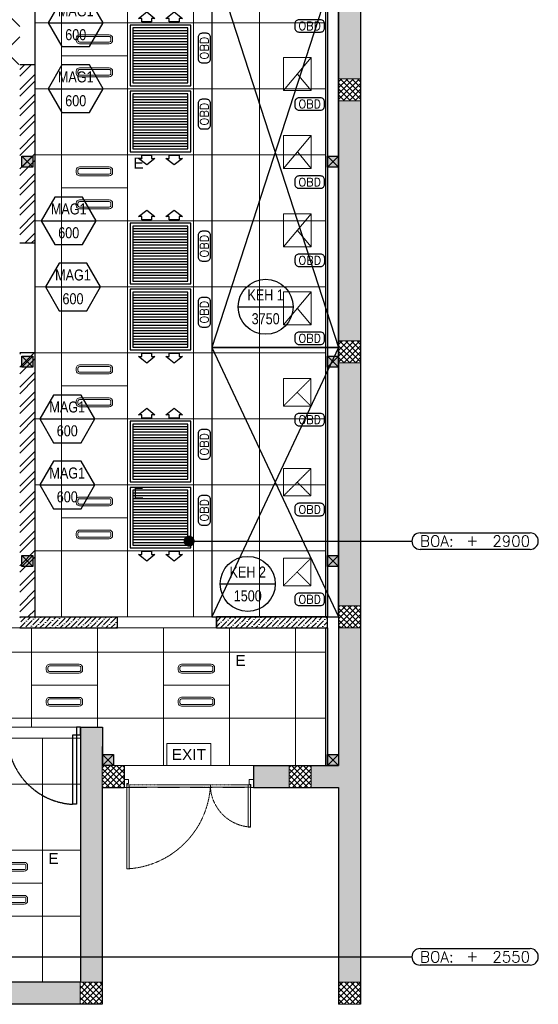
# Model space of a CAD drawing. Header units: millimetres. Extents: x -150 to 72073, y -3152 to 13830.
# Tile 12 of 19: x 14450 to 19166, y 0 to 8948. Entities that reach past the tile are written whole.
import ezdxf
from ezdxf.enums import TextEntityAlignment as Align

# ---------------------------------------------------------------- set-up
doc = ezdxf.new("R2010")
doc.units = ezdxf.units.MM
for name, pattern in [('( Hidden )', [0.375, 0.25, -0.125]), ('DASHED', [0.75, 0.5, -0.25]), ('HIDDEN', [0.375, 0.25, -0.125]), ('HIDDEN2', [0.1875, 0.125, -0.0625])]:
    doc.linetypes.add(name, pattern=pattern)
for name, color, linetype, lineweight in [('a- flr dim 02', 1, 'Continuous', 30), ('A-DOOR', 1, 'Continuous', 0), ('A-GA DIM', 1, 'Continuous', 5), ('A-LIGHT', 1, 'Continuous', 5), ('A-LINTEL', 252, '( Hidden )', 0), ('A-Wall & Column', 2, 'Continuous', 0), ('EQ', 252, 'Continuous', 25), ('ND_26_HATCH', 8, 'Continuous', 13)]:
    doc.layers.add(name, color=color, linetype=linetype, lineweight=lineweight)
for name, color, linetype, lineweight, true_color in [('A-100MM', 7, 'Continuous', 0, 0xff5c5c), ('A-CEILING-01', 7, 'Continuous', 5, 0xd56ca8), ('A-CEILING-04', 7, 'Continuous', 5, 0x2776bb), ('A-CEILING-05', 7, 'Continuous', 5, 0x139b48), ('ACMV-KE-DUCT', 220, 'Continuous', 20, 0xff00bf), ('M-MEP-ELLG-LIGHT', 5, 'Continuous', 15, 0x0000ff)]:
    doc.layers.add(name, color=color, linetype=linetype, lineweight=lineweight, true_color=true_color)
for name, color, linetype, true_color in [('A-140MM', 7, 'Continuous', 0x9f7fff), ('A-COLOUMN', 5, 'Continuous', 0x0000ff), ('ACMV-EQP-DX', 30, 'Continuous', 0xff7f00), ('ACMV-FA-FLOW ARROW', 150, 'Continuous', 0x007fff), ('ACMV-GRD', 30, 'Continuous', 0xff7f00), ('Exhaut Hoods', 7, 'Continuous', 0xf26722), ('RCP LAYOUT', 9, 'Continuous', 0x808080)]:
    doc.layers.add(name, color=color, linetype=linetype, true_color=true_color)
for name, color, linetype in [('ACMV-SA-TEXT', 7, 'Continuous'), ('DOOR', 1, 'Continuous'), ('Legend', 7, 'Continuous')]:
    doc.layers.add(name, color=color, linetype=linetype)
doc.styles.add('Arial Narrow', font='ARIALN.TTF')
doc.styles.add('Romans', font='Romans.shx')
doc.styles.get("Standard").update_dxf_attribs({"font": 'arial.ttf'})
doc.dimstyles.new('100_Romans_Dot', dxfattribs={"dimtxt": 100, "dimasz": 100, "dimexe": 50, "dimexo": 50, "dimgap": 50, "dimtad": 1, "dimdec": 0, "dimzin": 0, "dimdsep": 46, "dimtxsty": 'Romans', "dimblk": 'DOT', "dimcen": 0.09, "dimclrd": 256, "dimclre": 256, "dimadec": 0, "dimazin": 0, "dimtfac": 1, "dimtdec": 0, "dimtofl": 0, "dimtmove": 0, "dimatfit": 3, "dimldrblk": 'DOT', "dimfxl": 1, "dimtolj": 1, "dimtzin": 0, "dimarcsym": 0})
pattern_1 = [(45, (451552.75, 162145.904), (-26.5165043, 26.5165043), []), (135, (451552.75, 162145.904), (-26.5165043, -26.5165043), [])]

# ---------------------------------------------------------------- blocks, each defined once
blk = doc.blocks.new('A$C65845574')
at = {"color": 8, "true_color": 0x808080}
for points in [[(0, 754.6), (25, 754.6), (25, 792.1), (40, 792.1), (40, 829.6), (0, 829.6), (0, 754.6)], [(1201.4, 754.6), (1176.4, 754.6), (1176.4, 783.1), (1161.4, 783.1), (1161.4, 829.6), (1201.4, 829.6), (1201.4, 754.6)], [(24.9, 779.5), (24.9, 0), (45.4, 0), (45.4, 779.5), (24.9, 779.5)], [(1151.4, 779.5), (1151.4, 388.4), (1171.9, 388.4), (1171.9, 779.5), (1151.4, 779.5)]]:
    blk.add_lwpolyline(points, dxfattribs=at)
at = {"color": 8, "linetype": 'HIDDEN', "ltscale": 3, "true_color": 0x808080}
for points in [[(24.9, 759), (800, 759), (800, 779.5), (24.9, 779.5)], [(1171.9, 759), (800, 759), (800, 779.5), (1171.9, 779.5)]]:
    blk.add_lwpolyline(points, close=True, dxfattribs=at)
for centre, radius, start, end in [((-15.2, 816.2), 817.2, 272.81186, 355.98149), ((1194.2, 782.1), 394.4, 181.88724, 266.76468)]:
    blk.add_arc(centre, radius, start, end, dxfattribs=at)
blk = doc.blocks.new('Door-Hurgh')
at = {"layer": 'DOOR', "color": 8, "true_color": 0x808080, "elevation": 0}
for points in [[(43490, 2605), (43540, 2605), (43540, 2705), (43490, 2705)], [(44440, 2605), (44490, 2605), (44490, 2705), (44440, 2705)], [(44440, 1705), (44390, 1705), (44390, 2605), (44440, 2605)]]:
    blk.add_lwpolyline(points, close=True, dxfattribs=at)
at = {"layer": 'EQ', "color": 8, "linetype": 'HIDDEN2', "ltscale": 7, "true_color": 0x808080}
blk.add_arc((44442, 2605, 0), 902, 180.0462, 266.7054, dxfattribs=at)
blk = doc.blocks.new('A$C81f607aa')
at = {"layer": 'A-100MM', "true_color": 0x808080, "transparency": 33554687}
h = blk.add_hatch(dxfattribs=at)
h.set_pattern_fill('ANSI36', color=8, scale=260)
h.set_pattern_definition([(45, (0, 0), (17.23573, 63.19767), [81.25, -16.25, 0, -16.25])])
h.paths.add_polyline_path([(138.8, 3420), (138.8, 3520), (-750, 3520), (-750, 3420)])
h = blk.add_hatch(dxfattribs=at)
h.set_pattern_fill('ANSI36', color=8, scale=260)
h.set_pattern_definition([(45, (451552.75, 162145.904), (17.2357278, 63.1976686), [81.25, -16.25, 0, -16.25])])
h.paths.add_polyline_path([(2050, 3520), (1038.8, 3520), (1038.8, 3420), (2050, 3420)])
at = {"layer": 'A-140MM', "lineweight": 0, "true_color": 0x808080}
h = blk.add_hatch(dxfattribs=at)
h.set_pattern_fill('ANSI32', color=8, scale=340)
h.set_pattern_definition([(45, (451552.75, 162145.9), (-90.156115, 90.156115), []), (45, (451612.86, 162145.9), (-90.156115, 90.156115), [])])
h.paths.add_polyline_path([(-610, 5920), (-750, 5920), (-750, 3520), (-610, 3520)])
h.paths.add_polyline_path([(-610, 8540), (-750, 8540), (-750, 6920), (-610, 6920)])
h.paths.add_polyline_path([(-750, 9370), (-610, 9370), (-610, 9520), (-750, 9520)])
at = {"layer": 'ND_26_HATCH', "lineweight": -3, "true_color": 0x808080, "transparency": 33554687}
h = blk.add_hatch(color=8, dxfattribs=at)
h.dxf.hatch_style = 1
h.paths.add_polyline_path([(2350, 5830), (2152, 5830), (2152, 5718.1), (2150.8, 3620), (2350, 3620)])
h.paths.add_polyline_path([(2350, 8211.4), (2150, 8211.4), (2150, 6030), (2350, 6030)])
h.paths.add_polyline_path([(2350, 9130), (2150, 9130), (2150, 8411.4), (2350, 8411.4)])
h.paths.add_polyline_path([(2350, 11087.2), (2150, 11087.2), (2150, 9330), (2350, 9330)])
h.paths.add_polyline_path([(2350, 13280), (2150, 13280), (2150, 11287.2), (2350, 11287.2)])
at = {"layer": 'ND_26_HATCH', "lineweight": -3, "true_color": 0x808080}
h = blk.add_hatch(dxfattribs=at)
h.set_pattern_fill('ANSI37', color=8, scale=300)
h.set_pattern_definition(pattern_1)
h.paths.add_polyline_path([(2150, 8211.4), (2350, 8211.4), (2350, 8411.4), (2150, 8411.4)])
h = blk.add_hatch(dxfattribs=at)
h.set_pattern_fill('ANSI37', color=8, scale=300)
h.set_pattern_definition(pattern_1)
h.paths.add_polyline_path([(2150, 5830), (2350, 5830), (2350, 6030), (2150, 6030)])
h = blk.add_hatch(dxfattribs=at)
h.set_pattern_fill('ANSI37', color=8, scale=300)
h.set_pattern_definition(pattern_1)
h.paths.add_polyline_path([(2150, 3420), (2350, 3420), (2350, 3620), (2150, 3620)])
at = {"layer": 'ND_26_HATCH', "lineweight": -3, "true_color": 0x808080, "transparency": 33554687}
h = blk.add_hatch(color=8, dxfattribs=at)
h.dxf.hatch_style = 1
h.paths.add_polyline_path([(1700, 2170), (1376.6, 2170), (1376.6, 1970), (1700, 1970)])
h.paths.add_polyline_path([(2350, 3420), (2150, 3420), (2150, 2170), (1900, 2170), (1900, 1970), (2150, 1970), (2150, 200), (2350, 200)])
h = blk.add_hatch(color=8, dxfattribs=at)
h.dxf.hatch_style = 1
h.paths.add_polyline_path([(0, 0), (0, 1970), (200, 1970), (200, 2043.5), (200, 2170), (2, 2170), (2, 2518), (-198, 2518), (-198, 200), (-830.1, 200), (-830.1, 199.7), (-2220.4, 199.7), (-2220.4, 198.7), (-2886.6, 198.7), (-7210, 200), (-7210, 850), (-7610, 850), (-7610, 650), (-7410, 650), (-7410, 0)])
h.paths.add_polyline_path([(-7410, 650), (-7610, 650), (-7610, 850), (-7410, 850)], flags=17)
h.paths.add_polyline_path([(-7210, 0), (-7410, 0), (-7410, 200), (-7210, 200)], flags=17)
h.paths.add_polyline_path([(-5395, 0), (-5195, 0), (-5195, 200), (-5395, 200)], flags=17)
h.paths.add_polyline_path([(-3380, 0), (-3180, 0), (-3180, 200), (-3380, 200)], flags=17)
h.paths.add_polyline_path([(-200, 0), (0, 0), (0, 200), (-200, 200)], flags=17)
h.paths.add_polyline_path([(0, 1970), (200, 1970), (200, 2170), (0, 2170)], flags=17)
at = {"layer": 'ND_26_HATCH', "lineweight": -3, "true_color": 0x808080}
h = blk.add_hatch(dxfattribs=at)
h.set_pattern_fill('ANSI37', color=8, scale=300)
h.set_pattern_definition(pattern_1)
h.paths.add_polyline_path([(0, 1970), (200, 1970), (200, 2170), (0, 2170)])
h = blk.add_hatch(dxfattribs=at)
h.set_pattern_fill('ANSI37', color=8, scale=300)
h.set_pattern_definition(pattern_1)
h.paths.add_polyline_path([(1700, 1970), (1900, 1970), (1900, 2170), (1700, 2170)])
h = blk.add_hatch(dxfattribs=at)
h.set_pattern_fill('ANSI37', color=8, scale=300)
h.set_pattern_definition(pattern_1)
h.paths.add_polyline_path([(-200, 0), (0, 0), (0, 200), (-200, 200)])
h = blk.add_hatch(dxfattribs=at)
h.set_pattern_fill('ANSI37', color=8, scale=300)
h.set_pattern_definition(pattern_1)
h.paths.add_polyline_path([(2150, 0), (2350, 0), (2350, 200), (2150, 200)])
at = {"layer": 'a- flr dim 02', "color": 8, "lineweight": -3, "true_color": 0x808080}
for points in [[(2050, 9520), (2050, 3520), (1038.8, 3520), (1038.8, 3420), (2050, 3420), (2050, 2170)], [(2050, 3420), (2050, 3520)]]:
    blk.add_lwpolyline(points, dxfattribs=at)
at = {"layer": 'A-LINTEL', "color": 8, "lineweight": 0, "ltscale": 8, "true_color": 0x808080}
for points in [[(1038.8, 3520), (138.8, 3520)], [(138.8, 3420), (1038.8, 3420)], [(-898, 2518), (-198, 2518)], [(-898, 2418), (-198, 2418)], [(200, 2170), (1376.6, 2170)], [(1376.6, 1970), (200, 1970)]]:
    blk.add_lwpolyline(points, dxfattribs=at)
at = {"layer": 'A-Wall & Column', "color": 8, "lineweight": -3, "true_color": 0x808080}
for p, q in [((2150, 13480), (2150, 2170)), ((2350, 13480), (2350, 0)), ((-610, 3520), (-610, 9520)), ((2030, 9520), (2030, 3520)), ((-750, 8540), (-610, 8540)), ((-750, 6920), (-610, 6920)), ((-610, 5920), (-750, 5920)), ((-750, 3520), (138.8, 3520)), ((138.8, 3420), (138.8, 3520)), ((1038.8, 3420), (1038.8, 3520)), ((1190.9, 3520), (2050, 3520)), ((-750, 3420), (138.8, 3420)), ((1190.9, 3420), (2050, 3420)), ((2030, 3420), (2030, 2170)), ((-198, 2518), (2, 2518)), ((-198, 2518), (-198, 200)), ((2, 2518), (2, 2170)), ((200, 2170), (200, 1970)), ((1376.6, 2170), (1376.6, 1970)), ((1376.6, 2170), (2150, 2170)), ((0, 1970), (0, 0)), ((0, 1970), (200, 1970)), ((1376.6, 1970), (2150, 1970)), ((2150, 1970), (2150, 0)), ((-200, 200), (-7210, 200)), ((0, 0), (-7410, 0))]:
    blk.add_line(p, q, dxfattribs=at)
at = {"layer": 'A-Wall & Column', "color": 8, "true_color": 0x808080}
blk.add_line((2150, 0), (2350, 0), dxfattribs=at)
for points in [[(2150, 8211.4), (2350, 8211.4), (2350, 8411.4), (2150, 8411.4)], [(2150, 5830), (2350, 5830), (2350, 6030), (2150, 6030)], [(2150, 3420), (2350, 3420), (2350, 3620), (2150, 3620)], [(0, 1970), (200, 1970), (200, 2170), (0, 2170)], [(1700, 1970), (1900, 1970), (1900, 2170), (1700, 2170)], [(-200, 0), (0, 0), (0, 200), (-200, 200)], [(2150, 0), (2350, 0), (2350, 200), (2150, 200)]]:
    blk.add_lwpolyline(points, close=True, dxfattribs=at)
at = {"layer": 'A-DOOR', "color": 8, "true_color": 0x808080}
for name, p, xscale, yscale, zscale in [('Door-Hurgh', (-31340.8, 624.7, 0), 0.6999999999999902, 0.6999999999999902, 0.6999999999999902), ('A$C65845574', (200, 1230.9), 0.9793691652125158, 0.9793691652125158, 0.9793691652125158)]:
    blk.add_blockref(name, p, dxfattribs=dict(at, xscale=xscale, yscale=yscale, zscale=zscale))
blk = doc.blocks.new('LIGHT-600X600MM')
at = {"color": 0}
blk.add_line((300, 0), (-300, 0), dxfattribs=at)
blk.add_lwpolyline([(-300, 300), (-300, -300), (300, -300), (300, 300)], close=True, dxfattribs=at)
for points in [[(-165, 160), (-165, 140, 0.414214), (-135, 110), (135, 110, 0.414214), (165, 140), (165, 160, 0.414214), (135, 190), (-135, 190, 0.414214)], [(-150, 160), (-150, 140, 0.414214), (-135, 125), (135, 125, 0.414214), (150, 140), (150, 160, 0.414214), (135, 175), (-135, 175, 0.414214)], [(-165, -160), (-165, -140, -0.414214), (-135, -110), (135, -110, -0.414214), (165, -140), (165, -160, -0.414214), (135, -190), (-135, -190, -0.414214)], [(-150, -160), (-150, -140, -0.414214), (-135, -125), (135, -125, -0.414214), (150, -140), (150, -160, -0.414214), (135, -175), (-135, -175, -0.414214)]]:
    blk.add_lwpolyline(points, format="xyb", close=True, dxfattribs=at)
blk.add_attdef('E', text='', height=100).set_placement((400, 250), align=Align.MIDDLE_CENTER)
blk = doc.blocks.new('EXIT LIGHT')
at = {"color": 0}
blk.add_lwpolyline([(-200, -200), (200, -200), (200, 0), (-200, 0)], close=True, dxfattribs=at)
blk.add_attdef('EXIT', text='', height=100, dxfattribs=at).set_placement((0, -100), align=Align.MIDDLE_CENTER)
blk = doc.blocks.new('A$C98a85b24')
at = {"layer": 'M-MEP-ELLG-LIGHT', "color": 8, "true_color": 0x808080}
for p in [(10940, 8620), (10940, 5620), (10667, 2899.7)]:
    blk.add_blockref('LIGHT-600X600MM', p, dxfattribs=at)
ref = blk.add_blockref('LIGHT-600X600MM', (10940, 7420), dxfattribs=at)
ref.add_attrib('E', 'E', dxfattribs={"layer": '0', "color": 0, "height": 100}).set_placement((11340, 7645), align=Align.MIDDLE_CENTER)
ref = blk.add_blockref('LIGHT-600X600MM', (10940, 4420), dxfattribs=at)
ref.add_attrib('E', 'E', dxfattribs={"layer": '0', "color": 0, "height": 100}).set_placement((11340, 4645), align=Align.MIDDLE_CENTER)
ref = blk.add_blockref('LIGHT-600X600MM', (11867.4, 2899.8), dxfattribs=at)
ref.add_attrib('E', 'E', dxfattribs={"layer": '0', "color": 0, "height": 100}).set_placement((12267.4, 3124.8), align=Align.MIDDLE_CENTER)
blk.add_blockref('EXIT LIGHT', (11798.3, 2370), dxfattribs=at).add_auto_attribs({'EXIT': 'EXIT'})
ref = blk.add_blockref('LIGHT-600X600MM', (10167, 1100), dxfattribs=at)
ref.add_attrib('E', 'E', dxfattribs={"layer": '0', "color": 0, "height": 100}).set_placement((10567, 1325), align=Align.MIDDLE_CENTER)
blk = doc.blocks.new('A$C4c94997f')
at = {"true_color": 0x808080}
h = blk.add_hatch(color=8, dxfattribs=at)
h.dxf.hatch_style = 1
h.paths.add_polyline_path([(-2880, 0), (-2780, 0), (-2780, -100), (-2880, -100)])
h.paths.add_polyline_path([(-100, 0), (0, 0), (0, -100), (-100, -100)])
h.paths.add_polyline_path([(-2880, -1812), (-2780, -1812), (-2780, -1912), (-2880, -1912)])
h.paths.add_polyline_path([(-2880, -3630), (-2780, -3630), (-2780, -3730), (-2880, -3730)])
h.paths.add_polyline_path([(-2880, -5440), (-2780, -5440), (-2780, -5540), (-2880, -5540)])
h.paths.add_polyline_path([(-2148, -7250), (-2048, -7250), (-2048, -7350), (-2148, -7350)])
h.paths.add_polyline_path([(-100, -7250), (0, -7250), (0, -7350), (-100, -7350)])
h.paths.add_polyline_path([(-100, -5440), (0, -5440), (0, -5540), (-100, -5540)])
h.paths.add_polyline_path([(-100, -3630), (0, -3630), (0, -3730), (-100, -3730)])
h.paths.add_polyline_path([(-100, -1812), (0, -1812), (0, -1912), (-100, -1912)])
at = {"layer": 'A-COLOUMN', "color": 8, "true_color": 0x808080}
for p, q in [((-2780, 0), (-2880, -100)), ((-2880, 0), (-2780, -100)), ((0, 0), (-100, -100)), ((-100, 0), (0, -100)), ((-2780, -1812), (-2880, -1912)), ((-2880, -1812), (-2780, -1912)), ((0, -1812), (-100, -1912)), ((-100, -1812), (0, -1912)), ((-2780, -3630), (-2880, -3730)), ((-2880, -3630), (-2780, -3730)), ((0, -3630), (-100, -3730)), ((-100, -3630), (0, -3730)), ((-2780, -5440), (-2880, -5540)), ((-2880, -5440), (-2780, -5540)), ((0, -5440), (-100, -5540)), ((-100, -5440), (0, -5540)), ((-2048, -7250), (-2148, -7350)), ((-2148, -7250), (-2048, -7350)), ((0, -7250), (-100, -7350)), ((-100, -7250), (0, -7350))]:
    blk.add_line(p, q, dxfattribs=at)
for points in [[(-2880, 0), (-2780, 0), (-2780, -100), (-2880, -100)], [(-100, 0), (0, 0), (0, -100), (-100, -100)], [(-2880, -1812), (-2780, -1812), (-2780, -1912), (-2880, -1912)], [(-100, -1812), (0, -1812), (0, -1912), (-100, -1912)], [(-2880, -3630), (-2780, -3630), (-2780, -3730), (-2880, -3730)], [(-100, -3630), (0, -3630), (0, -3730), (-100, -3730)], [(-2880, -5440), (-2780, -5440), (-2780, -5540), (-2880, -5540)], [(-100, -5440), (0, -5440), (0, -5540), (-100, -5540)], [(-2148, -7250), (-2048, -7250), (-2048, -7350), (-2148, -7350)], [(-100, -7250), (0, -7250), (0, -7350), (-100, -7350)]]:
    blk.add_lwpolyline(points, close=True, dxfattribs=at)
blk = doc.blocks.new('A$C256bf26b')
at = {"layer": 'A-CEILING-01', "true_color": 0x808080}
h = blk.add_hatch(dxfattribs=at)
h.set_pattern_fill('ANSI37', color=8, scale=2000)
h.set_pattern_definition([(45, (0, 0), (-176.7767, 176.7767), []), (135, (0, 0), (-176.7767, -176.7767), [])])
edge = h.paths.add_edge_path()
edge.add_line((17350, 13380), (12020, 13380))
edge.add_line((12020, 13380), (12020, 13280))
edge.add_line((12020, 13280), (11820, 13280))
edge.add_line((11820, 13280), (11820, 13380))
edge.add_line((11820, 13380), (6090, 13380))
edge.add_line((6090, 13380), (6090, 13280))
edge.add_line((6090, 13280), (5890, 13280))
edge.add_line((5890, 13280), (5890, 13380))
edge.add_line((5890, 13380), (350, 13380))
edge.add_line((350, 13380), (200, 13380))
edge.add_line((200, 13380), (200, 4520))
edge.add_line((200, 4520), (650, 4520))
edge.add_line((650, 4520), (650, 4220))
edge.add_line((650, 4220), (200, 4220))
edge.add_line((200, 4220), (200, 3270))
edge.add_line((200, 3270), (3945, 3270))
edge.add_line((3945, 3270), (3945, 3920))
edge.add_line((3945, 3920), (6135, 3920))
edge.add_line((6135, 3920), (6135, 3270))
edge.add_line((6135, 3270), (9805, 3270))
edge.add_line((9805, 3270), (9805, 3070))
edge.add_line((9805, 3070), (10125.7, 3070))
edge.add_line((10125.7, 3070), (10125.7, 3423))
edge.add_line((10125.7, 3423), (11242.1, 4539.4))
edge.add_line((11242.1, 4539.4), (10770.1, 5011.3))
edge.add_line((10770.1, 5011.3), (11904.4, 6145.6))
edge.add_line((11904.4, 6145.6), (14298.8, 8540))
edge.add_line((14298.8, 8540), (14450, 8540))
edge.add_line((14450, 8540), (14450, 9620))
edge.add_line((14450, 9620), (14450, 12330))
edge.add_arc((15200, 12330), 750, 90, 180, ccw=False)
edge.add_line((15200, 13080), (17350, 13080))
edge.add_line((17350, 13080), (17350, 13380))
h.paths.add_polyline_path([(5890.1, 11294.2), (6090.1, 11294.2), (6090.1, 11094.2), (5890.1, 11094.2)], flags=16)
h.paths.add_polyline_path([(5890.1, 9330), (6090.1, 9330), (6090.1, 9130), (5890.1, 9130)], flags=16)
h.paths.add_polyline_path([(5890, 8418.4), (6090, 8418.4), (6090, 8218.4), (5890, 8218.4)], flags=16)
h.paths.add_polyline_path([(5890, 6030), (6090, 6030), (6090, 5830), (5890, 5830)], flags=16)
h.paths.add_polyline_path([(11820, 8418.4), (12020, 8418.4), (12020, 8218.4), (11820, 8218.4)], flags=16)
h.paths.add_polyline_path([(11820, 9330), (12020, 9330), (12020, 9130), (11820, 9130)], flags=16)
h.paths.add_polyline_path([(11820.1, 11294.2), (12020.1, 11294.2), (12020.1, 11094.2), (11820.1, 11094.2)], flags=16)
at = {"layer": 'A-CEILING-01', "color": 8, "true_color": 0x808080}
for points in [[(15490.9, 3520), (14590, 3520), (14590, 9520), (17230, 9520), (17230, 3520), (16390.9, 3520)], [(11802, 3977.6), (11802, 3402), (12361.4, 3402), (12361.4, 3420), (17230, 3420), (17230, 2170), (15200, 2170), (15202, 2518), (12157, 2518), (12157, 198), (9905, 200), (9905, 2970), (10225.7, 2970), (10225.7, 3323), (11338.8, 4439.4), (11802, 3977.6)], [(15002, 200), (12257, 200), (12257, 2418), (15002, 2418)]]:
    blk.add_lwpolyline(points, close=True, dxfattribs=at)
at = {"layer": 'A-CEILING-04', "color": 8, "linetype": 'Continuous', "true_color": 0x808080}
for p, q in [((14557, 2518), (14557, 3420)), ((15157, 2518), (15157, 3420)), ((15757, 2170), (15757, 3420)), ((16357, 2170), (16357, 3420)), ((16957, 2170), (16957, 3420)), ((10225.7, 3200), (17230.8, 3200)), ((9905, 2600), (17229.6, 2600)), ((14657, 200), (14657, 2418)), ((12257, 2000), (15002, 2000)), ((12257, 1400), (15002, 1400)), ((12257, 800), (15002, 800))]:
    blk.add_line(p, q, dxfattribs=at)
at = {"layer": 'A-CEILING-05', "color": 8, "linetype": 'Continuous', "true_color": 0x808080}
for p, q in [((14830, 3520), (14830, 9520)), ((15430, 3520), (15430, 9520)), ((16030, 3520), (16030, 9520)), ((16630, 3520), (16630, 9520)), ((14590, 8920), (17230, 8920)), ((14590, 8320), (17230, 8320)), ((14590, 7720), (17230, 7720)), ((14590, 7120), (17230, 7120)), ((14590, 6520), (17230, 6520)), ((14590, 5920), (17230, 5920)), ((14590, 5320), (17230, 5320)), ((14590, 4720), (17230, 4720)), ((14590, 4120), (17230, 4120))]:
    blk.add_line(p, q, dxfattribs=at)
at = {"color": 8, "true_color": 0x808080}
blk.add_blockref('A$C81f607aa', (15200, 0), dxfattribs=at)
at = {"layer": 'A-GA DIM', "color": 8, "true_color": 0x808080}
blk.add_blockref('A$C4c94997f', (17350, 9520), dxfattribs=at)
at = {"layer": 'A-LIGHT', "color": 8, "true_color": 0x808080}
blk.add_blockref('A$C98a85b24', (4190, 0), dxfattribs=at)
blk = doc.blocks.new('AIR Terminal Tag')
at = {"layer": 'Legend'}
blk.add_line((-250, 0), (250, 0), dxfattribs=at)
blk.add_lwpolyline([(-125, 216.5), (-250, 0), (-125, -216.5), (125, -216.5), (250, 0), (125, 216.5)], close=True, dxfattribs=at)
at = {"layer": 'Legend', "style": 'Arial Narrow'}
for tag, p in [('AIR_TERMINAL_TYPE_NUMBER', (0, 108.3)), ('CFM', (0, -108.3))]:
    blk.add_attdef(tag, text='', height=100, dxfattribs=at).set_placement(p, align=Align.MIDDLE_CENTER)
blk = doc.blocks.new('FA-CBCD-1W-500x500')
at = {"layer": 'ACMV-FA-FLOW ARROW'}
for points in [[(-125, 395), (-200, 335), (-170, 335), (-170, 305), (-80, 305), (-80, 335), (-50, 335), (-125, 395)], [(125, 395), (50, 335), (80, 335), (80, 305), (170, 305), (170, 335), (200, 335), (125, 395)]]:
    blk.add_lwpolyline(points, dxfattribs=at)
at = {"layer": 'ACMV-GRD', "color": 8, "true_color": 0x808080}
for p, q in [((-250, 225), (250, 225)), ((-250, 200), (250, 200)), ((-250, 175), (250, 175)), ((-250, 150), (250, 150)), ((-250, 125), (250, 125)), ((-250, 100), (250, 100)), ((-250, 75), (250, 75)), ((-250, 50), (250, 50)), ((-250, 25), (250, 25)), ((-250, 0), (250, 0)), ((-250, -25), (250, -25)), ((-250, -50), (250, -50)), ((-250, -75), (250, -75)), ((-250, -100), (250, -100)), ((-250, -125), (250, -125)), ((-250, -150), (250, -150)), ((-250, -175), (250, -175)), ((-250, -200), (250, -200)), ((-250, -225), (250, -225))]:
    blk.add_line(p, q, dxfattribs=at)
at = {"layer": 'ACMV-GRD'}
for points in [[(-275, 275), (275, 275), (275, -275), (-275, -275)], [(-250, 250), (250, 250), (250, -250), (-250, -250)]]:
    blk.add_lwpolyline(points, close=True, dxfattribs=at)
blk = doc.blocks.new('A$C526f7b77')
at = {"layer": 'Exhaut Hoods', "linetype": 'Continuous', "ltscale": 750}
for points in [[(12008.2, 5970.1), (13160, 5970.1), (13160, 9520), (12008.2, 9520)], [(12008.2, 3520), (13160, 3520), (13160, 5970.1), (12008.2, 5970.1)]]:
    blk.add_lwpolyline(points, close=True, dxfattribs=at)
at = {"layer": 'Exhaut Hoods'}
for points in [[(13160, 9520), (12008.2, 5970.1)], [(12008.2, 9520), (13160, 5970.1)], [(13160, 5970.1), (12008.2, 3520)], [(12008.2, 5970.1), (13160, 3520)]]:
    blk.add_lwpolyline(points, dxfattribs=at)
blk = doc.blocks.new('EQP TAG')
at = {"layer": 'Legend'}
blk.add_line((-250, 0), (250, 0), dxfattribs=at)
blk.add_circle((0, 0), 250, dxfattribs=at)
at = {"layer": 'Legend', "style": 'Arial Narrow'}
for tag, p in [('EQP_TAG', (0, 108.3)), ('CFM', (0, -108.3))]:
    blk.add_attdef(tag, text='', height=100, dxfattribs=at).set_placement(p, align=Align.MIDDLE_CENTER)
blk = doc.blocks.new('A$C32adad15')
blk.add_lwpolyline([(97.5, -56, 0.414214), (135, -18.5), (135, 19, 0.414214), (97.5, 56.5), (-97.5, 56.5, 0.414214), (-135, 19), (-135, -18.5, 0.414214), (-97.5, -56)], format="xyb", close=True)
at = {"layer": 'ACMV-SA-TEXT', "insert": (0, 0), "char_height": 75, "attachment_point": 5}
blk.add_mtext_dynamic_manual_height_columns('{\\Fromans|c0;OBD}', width=1229.953, gutter_width=0.75, heights=[0], dxfattribs=at)
blk = doc.blocks.new('_DOT')
at = {"color": 0, "linetype": 'ByBlock', "lineweight": -2}
blk.add_line((-0.5, 0), (-1, 0), dxfattribs=at)
at = {"color": 0, "linetype": 'ByBlock', "lineweight": -2, "const_width": 0.5}
blk.add_lwpolyline([(-0.25, 0, 1), (0.25, 0, 1)], format="xyb", close=True, dxfattribs=at)
blk = doc.blocks.new('BOA_LVL')
for points in [[(75, 75), (1075, 75)], [(1075, -75), (75, -75)]]:
    blk.add_lwpolyline(points)
for centre, start, end in [((75, 0), 90, 180), ((75, 0), 180, 270), ((1075, 0), 0, 90), ((1075, 0), 270, 0)]:
    blk.add_arc(centre, 75, start, end)
at = {"char_height": 100, "style": 'Romans'}
for s, width, insert, attachment_point in [('BOA:', 1168.033, (75, 0), 4), ('\\pxqc;+', 105.762, (550, 7.3), 5)]:
    blk.add_mtext_dynamic_manual_height_columns(s, width=width, gutter_width=1, heights=[0], dxfattribs=dict(at, insert=insert, attachment_point=attachment_point))
at = {"style": 'Romans'}
blk.add_attdef('LVL', text='', height=100, dxfattribs=at).set_placement((1075, 0), align=Align.MIDDLE_RIGHT)

msp = doc.modelspace()

# ---------------------------------------------------------------- linework, layer by layer
at = {"layer": 'ACMV-KE-DUCT'}
for points in [[(17099.2, 8605), (17099.2, 8305), (16849.2, 8305), (16849.2, 8605)], [(17099.2, 7895.1), (17099.2, 7595.1), (16849.2, 7595.1), (16849.2, 7895.1)], [(17099.2, 7185.1), (17099.2, 6885.1), (16849.2, 6885.1), (16849.2, 7185.1)], [(17099.2, 6475.1), (17099.2, 6175.1), (16849.2, 6175.1), (16849.2, 6475.1)], [(16848.1, 5686.8), (17098.1, 5686.8), (17098.1, 5436.8), (16848.1, 5436.8)], [(16848.1, 4870.1), (17098.1, 4870.1), (17098.1, 4620.1), (16848.1, 4620.1)], [(16848.1, 4053.4), (17098.1, 4053.4), (17098.1, 3803.4), (16848.1, 3803.4)]]:
    msp.add_lwpolyline(points, close=True, dxfattribs=at)
for points in [[(17099.2, 8605), (16849.2, 8305)], [(16974.2, 8455), (17099.2, 8305)], [(17099.2, 7895.1), (16849.2, 7595.1)], [(16978.4, 7745.1), (17099.2, 7595.1)], [(17099.2, 7185.1), (16849.2, 6885.1)], [(16974.2, 7035.1), (17099.2, 6885.1)], [(17099.2, 6475.1), (16849.2, 6175.1)], [(16974.2, 6325.1), (17099.2, 6175.1)]]:
    msp.add_lwpolyline(points, dxfattribs=at)
at = {"layer": 'ACMV-KE-DUCT', "linetype": 'DASHED'}
for points in [[(17098.1, 5686.8), (16848.1, 5436.8)], [(16973.1, 5561.8), (17098.1, 5436.8)], [(17098.1, 4870.1), (16848.1, 4620.1)], [(16973.1, 4745.1), (17098.1, 4620.1)], [(17098.1, 4053.4), (16848.1, 3803.4)], [(16973.1, 3928.4), (17098.1, 3803.4)]]:
    msp.add_lwpolyline(points, dxfattribs=at)

# ---------------------------------------------------------------- block references
for p in [(17086.9, 8891.4), (17086.9, 8181.4), (17086.9, 7471.4), (17088, 6761.4), (17086.9, 6052.7), (17086.9, 5313.1), (17086.9, 4496.4), (17086.9, 3679.7)]:
    msp.add_blockref('A$C32adad15', p)
at = {"rotation": 90}
for p in [(16129, 8689.6), (16129, 8089.6), (16129, 6889.6), (16129, 6289.6), (16129, 5089.6), (16129, 4489.6)]:
    msp.add_blockref('A$C32adad15', p, dxfattribs=at)
for p, values in [((18015.6, 4209.2), {'LVL': '2900'}), ((18015.6, 431.4), {'LVL': '2550'})]:
    msp.add_blockref('BOA_LVL', p).add_auto_attribs(values)
at = {"layer": 'ACMV-EQP-DX'}
for p, values in [((16686.5, 6338.6), {'EQP_TAG': 'KEH 1', 'CFM': '3750'}), ((16523.6, 3820.2), {'EQP_TAG': 'KEH 2', 'CFM': '1500'})]:
    msp.add_blockref('EQP TAG', p, dxfattribs=at).add_auto_attribs(values)
at = {"layer": 'ACMV-GRD', "xscale": -1}
for p in [(15730, 8623), (15730, 6823), (15730, 5023)]:
    msp.add_blockref('FA-CBCD-1W-500x500', p, dxfattribs=at)
at = {"layer": 'ACMV-GRD', "xscale": -1, "rotation": 180}
for p in [(15730, 8023), (15730, 6223), (15730, 4423)]:
    msp.add_blockref('FA-CBCD-1W-500x500', p, dxfattribs=at)
at = {"layer": 'Exhaut Hoods'}
msp.add_blockref('A$C526f7b77', (4190, 0), dxfattribs=at)
at = {"layer": 'Legend'}
for p in [(14959.6, 8920), (14959.6, 8320), (14895.8, 7120), (14934.6, 6520), (14882.6, 5320), (14882.6, 4720)]:
    msp.add_blockref('AIR Terminal Tag', p, dxfattribs=at).add_auto_attribs({'CFM': '600', 'AIR_TERMINAL_TYPE_NUMBER': 'MAG1'})
at = {"layer": 'RCP LAYOUT'}
msp.add_blockref('A$C256bf26b', (0, 0), dxfattribs=at)

# ---------------------------------------------------------------- leaders
for points in [[(15990.6, 4209.2), (18015.6, 4209.2)], [(12687, 431.4), (18015.6, 431.4)]]:
    msp.add_leader(points, dimstyle='100_Romans_Dot', override={"dimgap": 50, "dimtad": 0})

doc.saveas('drawing.dxf')
